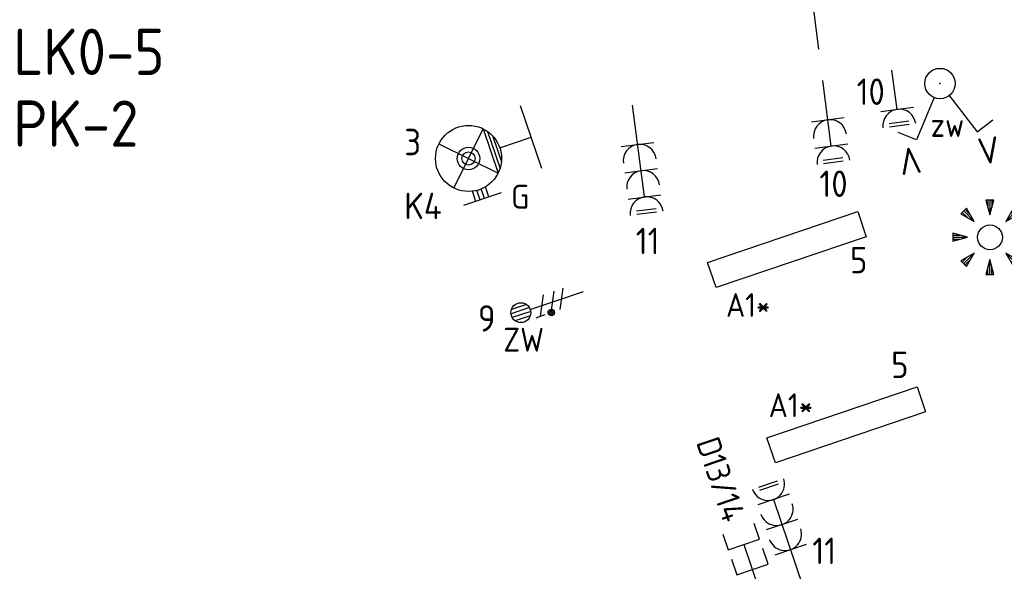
# Model space of a CAD drawing. Header units: millimetres. Extents: x 28812 to 120869, y 26747 to 104834.
# Tile 6 of 36: x 36336 to 43788, y 49768 to 53941. Entities that reach past the tile are written whole.
import ezdxf
from ezdxf.enums import TextEntityAlignment as Align

# ---------------------------------------------------------------- set-up
doc = ezdxf.new("R2010")
doc.units = ezdxf.units.MM
doc.header["$LTSCALE"] = 100
doc.linetypes.add('DASHDOT2', pattern=[12.7, 6.35, -3.175, 0, -3.175])
for name, color, linetype in [('EB62204-_ATTRIB', 2, 'Continuous'), ('EB63101-_ATTRIB', 2, 'Continuous'), ('EB63102-_ATTRIB', 2, 'Continuous'), ('EB63501-_ATTRIB', 2, 'Continuous'), ('EB6441--_ATTRIB', 2, 'Continuous'), ('EL62203-_KRACHT-WCD230', 3, 'Continuous'), ('EL62204-_KRACHT-ASP230', 3, 'Continuous'), ('EL63101-_LICHT-ARM', 3, 'Continuous'), ('EL63102-_LICHT-SCH', 3, 'Continuous'), ('EL63103-_LICHT-WCD230V', 3, 'Continuous'), ('EL63501-_NOODVRL-ARM', 3, 'Continuous'), ('EL6441--_DATACOM', 3, 'Continuous')]:
    doc.layers.add(name, color=color, linetype=linetype)
doc.layers.add('GRENS', color=210, linetype='DASHDOT2', lineweight=30)
doc.styles.add('ISO', font='iso.shx', dxfattribs={"height": 220})
doc.styles.add('NORATT', font='iso.shx')
doc.styles.add('NORDIM', font='isocp.shx')

# ---------------------------------------------------------------- blocks, each defined once
blk = doc.blocks.new('ES3W1L')
for p, q in [((-0.75, 1.25), (0.75, 1.25)), ((-0.75, 1), (0.75, 1)), ((1.25, 0), (-1.25, 0)), ((0, 0), (0, -3))]:
    blk.add_line(p, q)
blk.add_arc((0, 1.25), 1.25, 180, 0)
at = {"style": 'NORATT'}
for tag, flags, p in [('VERMOGEN', 9, (-2.5, 3)), ('GROEP', 8, (0, 3)), ('SCHAK', 8, (2.5, 3)), ('GELIJK', 9, (5, 3)), ('KAST', 9, (7, 3)), ('TAL', 8, (2.5, 3))]:
    blk.add_attdef(tag, text='', height=1.8, rotation=90, dxfattribs=dict(at, flags=flags)).set_placement(p, align=Align.MIDDLE_CENTER)
at = {"style": 'NORATT', "flags": 8}
blk.add_attdef('DOEL', text='', height=1.8, rotation=90, dxfattribs=at).set_placement((-2.5, 3), align=Align.MIDDLE_LEFT)
at = {"style": 'NORATT', "flags": 9}
blk.add_attdef('M_CODE', text='', height=1.8, dxfattribs=at).set_placement((0, 0), align=Align.MIDDLE_CENTER)
blk = doc.blocks.new('ES652141')
for p, q in [((-0.2, 3.75), (-0.2, 3)), ((0, 3.75), (0, 2.25)), ((0.2, 3.75), (0.2, 3)), ((-2.793, 2.51), (-2.263, 1.98)), ((-2.652, 2.652), (-1.591, 1.591)), ((-2.51, 2.793), (-1.98, 2.263)), ((2.652, 2.652), (1.591, 1.591)), ((2.51, 2.793), (1.98, 2.263)), ((2.793, 2.51), (2.263, 1.98)), ((-3.75, 0.2), (-3, 0.2)), ((-3.75, 0), (-2.25, 0)), ((3.75, 0), (2.25, 0)), ((3.75, 0.2), (3, 0.2)), ((-3.75, -0.2), (-3, -0.2)), ((3.75, -0.2), (3, -0.2)), ((-2.793, -2.51), (-2.263, -1.98)), ((-2.652, -2.652), (-1.591, -1.591)), ((2.652, -2.652), (1.591, -1.591)), ((2.793, -2.51), (2.263, -1.98)), ((-2.51, -2.793), (-1.98, -2.263)), ((0, -3.75), (0, -2.25)), ((2.51, -2.793), (1.98, -2.263)), ((-0.2, -3.75), (-0.2, -3)), ((0.2, -3.75), (0.2, -3))]:
    blk.add_line(p, q)
for points in [[(0, 2.25), (0.4, 3.75), (-0.4, 3.75)], [(-1.591, 1.591), (-2.369, 2.934), (-2.934, 2.369)], [(1.591, 1.591), (2.934, 2.369), (2.369, 2.934)], [(-2.25, 0), (-3.75, 0.4), (-3.75, -0.4)], [(2.25, 0), (3.75, -0.4), (3.75, 0.4)], [(-1.591, -1.591), (-2.934, -2.369), (-2.369, -2.934)], [(1.591, -1.591), (2.369, -2.934), (2.934, -2.369)], [(0, -2.25), (-0.4, -3.75), (0.4, -3.75)]]:
    blk.add_lwpolyline(points, close=True)
blk.add_circle((0, 0), 1.25)
at = {"style": 'NORATT'}
blk.add_attdef('NUMMER', text='', height=1.8, dxfattribs=at).set_placement((0, 5), align=Align.MIDDLE)
for tag, flags, p in [('CODE', 9, (1, 3.5)), ('PANEEL', 9, (0, 3)), ('GRP', 8, (0, -5)), ('RUIMTE', 9, (0, -7.5))]:
    blk.add_attdef(tag, text='', height=1.8, dxfattribs=dict(at, flags=flags)).set_placement(p, align=Align.MIDDLE_LEFT)
at = {"style": 'NORATT', "flags": 8}
blk.add_attdef('M_CODE', text='', height=1.8, dxfattribs=at).set_placement((0, 0), align=Align.MIDDLE_CENTER)
blk = doc.blocks.new('ES111352')
at = {"color": 0}
blk.add_line((0, 1.5), (0, -3), dxfattribs=at)
for points in [[(-1.25, 2.75), (-1.25, 1.5), (1.25, 1.5), (1.25, 2.75)], [(-1.25, 0.75), (-1.25, -0.5), (1.25, -0.5), (1.25, 0.75)]]:
    blk.add_lwpolyline(points, dxfattribs=at)
at = {"color": 0, "style": 'NORATT', "flags": 8}
blk.add_attdef('NUMMER1', text='', height=1.8, rotation=90, dxfattribs=at).set_placement((-1.5, 4.5), align=Align.MIDDLE_LEFT)
at = {"style": 'NORATT', "flags": 8}
blk.add_attdef('NUMMER', text='', height=1.8, rotation=90, dxfattribs=at).set_placement((1.5, 4.5), align=Align.MIDDLE_LEFT)
at = {"style": 'NORATT'}
for tag, flags, p in [('PANEEL', 9, (0, 3)), ('CODE', 9, (1, 3.5)), ('GRP', 8, (0, -5)), ('RUIMTE', 9, (0, -7.5))]:
    blk.add_attdef(tag, text='', height=1.8, dxfattribs=dict(at, flags=flags)).set_placement(p, align=Align.MIDDLE_LEFT)
at = {"style": 'NORATT', "flags": 8}
blk.add_attdef('M_CODE', text='', height=1.8, dxfattribs=at).set_placement((0, 0), align=Align.MIDDLE_CENTER)
blk = doc.blocks.new('ES3W2L')
for p, q in [((-0.75, 3.25), (0.75, 3.25)), ((-0.75, 3), (0.75, 3)), ((1.25, 2), (-1.25, 2)), ((0, 2), (0, -3)), ((1.25, 0), (-1.25, 0))]:
    blk.add_line(p, q)
for centre in [(0, 3.25), (0, 1.25)]:
    blk.add_arc(centre, 1.25, 180, 0)
at = {"style": 'NORATT'}
for tag, flags, p in [('VERMOGEN', 9, (-2.5, 5)), ('GELIJKI', 9, (5, 5)), ('GELIJK', 9, (5, 5)), ('GROEP', 8, (0, 5)), ('SCHAK', 8, (2.5, 5)), ('KAST', 9, (7, 5)), ('TAL', 8, (2.5, 5))]:
    blk.add_attdef(tag, text='', height=1.8, rotation=90, dxfattribs=dict(at, flags=flags)).set_placement(p, align=Align.MIDDLE_CENTER)
at = {"style": 'NORATT', "flags": 8}
blk.add_attdef('DOEL', text='', height=1.8, rotation=90, dxfattribs=at).set_placement((-2.5, 5), align=Align.MIDDLE_LEFT)
at = {"style": 'NORATT'}
for tag, height, flags, p in [('GROEPI', 1.8, 9, (0, 9.5)), ('CODE', 3.5, 8, (0, 4.5)), ('M_CODE', 1.8, 9, (0, 0)), ('VERMOGENI', 1.8, 9, (0, -9.5)), ('DOELI', 1.8, 9, (0, -11.5))]:
    blk.add_attdef(tag, text='', height=height, dxfattribs=dict(at, flags=flags)).set_placement(p, align=Align.MIDDLE_CENTER)
blk = doc.blocks.new('EJ3P21')
at = {"color": 0}
blk.add_lwpolyline([(-6, -1), (-6, 1), (6, 1), (6, -1)], close=True, dxfattribs=at)
at = {"style": 'NORATT'}
for tag, height, flags, p in [('GROEPI', 1.8, 9, (0, 9.5)), ('CODE', 3.5, 8, (0, 4.5)), ('GELIJK', 1.8, 9, (3.5, 5)), ('M_CODE', 1.8, 9, (0, 0)), ('VERMOGEN', 1.8, 9, (0, -5.5)), ('DOEL', 1.8, 9, (0, -7.5)), ('VERMOGENI', 1.8, 9, (0, -9.5)), ('DOELI', 1.8, 9, (0, -11.5))]:
    blk.add_attdef(tag, text='', height=height, dxfattribs=dict(at, flags=flags)).set_placement(p, align=Align.MIDDLE_CENTER)
at = {"style": 'NORATT', "flags": 9}
for tag in ['GELIJKI', 'TAL']:
    blk.add_attdef(tag, text='', height=1.8, rotation=90, dxfattribs=at).set_placement((5, 2.75), align=Align.MIDDLE_CENTER)
at = {"style": 'NORATT'}
for tag, flags, p in [('SCHAK', 8, (3.5, 2.8)), ('A_CODE', 8, (0, 0)), ('GROEP', 8, (-3.5, -2.8)), ('KAST', 9, (3.5, -2.8))]:
    blk.add_attdef(tag, text='', height=1.8, dxfattribs=dict(at, flags=flags)).set_placement(p, align=Align.MIDDLE)
blk = doc.blocks.new('ES3G11WW')
at = {"color": 0}
for p, q in [((-3.25, -1.5), (-3.25, 1.5)), ((-1.768, 1.768), (1.768, -1.768)), ((1.768, 1.768), (-1.768, -1.768)), ((-3.25, 0.525), (-2.444, 0.525)), ((-3.25, 0.175), (-2.494, 0.175)), ((-3.25, -0.175), (-2.494, -0.175)), ((-3.25, -0.525), (-2.444, -0.525)), ((1.768, -1.768), (-1.768, -1.768)), ((1.476, -2.018), (-1.476, -2.018)), ((1.052, -2.268), (-1.052, -2.268)), ((0, -2.5), (0, -5)), ((-2.5, -5), (2.5, -5))]:
    blk.add_line(p, q, dxfattribs=at)
blk.add_lwpolyline([(1.768, -1.768), (1.75, -1.75)], dxfattribs=at)
for radius in [2.5, 0.85, 0.5]:
    blk.add_circle((0, 0), radius, dxfattribs=at)
at = {"style": 'NORATT', "flags": 9}
blk.add_attdef('GELIJK', text='', height=1.8, dxfattribs=at).set_placement((3.5, 5), align=Align.MIDDLE_CENTER)
at = {"color": 0, "style": 'NORATT'}
for tag, flags, p in [('A_CODE', 8, (-3.5, 2.75)), ('SCHAK', 8, (3.5, 2.75)), ('GROEP', 8, (-3.5, -2.75)), ('KAST', 9, (3.5, -2.75))]:
    blk.add_attdef(tag, text='', height=1.8, dxfattribs=dict(at, flags=flags)).set_placement(p, align=Align.MIDDLE)
blk = doc.blocks.new('ES3W3L')
at = {"color": 2}
for p, q in [((-0.75, 5.25), (0.75, 5.25)), ((-0.75, 5), (0.75, 5))]:
    blk.add_line(p, q, dxfattribs=at)
at = {"color": 0}
for p, q in [((1.25, 4), (-1.25, 4)), ((0, 4), (0, -3)), ((1.25, 2), (-1.25, 2)), ((1.25, 0), (-1.25, 0))]:
    blk.add_line(p, q, dxfattribs=at)
for centre in [(0, 5.25), (0, 3.25), (0, 1.25)]:
    blk.add_arc(centre, 1.25, 180, 0, dxfattribs=at)
at = {"style": 'NORATT'}
for tag, flags, p in [('VERMOGEN', 9, (-2.5, 7)), ('GROEP', 8, (0, 7)), ('SCHAK', 8, (2.5, 7)), ('GELIJK', 9, (5, 7)), ('KAST', 9, (7, 7)), ('TAL', 8, (2.5, 7))]:
    blk.add_attdef(tag, text='', height=1.8, rotation=90, dxfattribs=dict(at, flags=flags)).set_placement(p, align=Align.MIDDLE_CENTER)
at = {"style": 'NORATT', "flags": 8}
blk.add_attdef('DOEL', text='', height=1.8, rotation=90, dxfattribs=at).set_placement((-2.5, 7), align=Align.MIDDLE_LEFT)
at = {"style": 'NORATT', "flags": 9}
blk.add_attdef('M_CODE', text='', height=1.8, dxfattribs=at).set_placement((0, 0), align=Align.MIDDLE_CENTER)
blk = doc.blocks.new('ES3X5')
at = {"color": 0}
for p, q in [((-0.45, 1.4), (-0.45, 2.6)), ((-0.15, 1.265), (-0.15, 2.735)), ((0.15, 1.265), (0.15, 2.735)), ((0.45, 1.4), (0.45, 2.6)), ((0, 1.25), (0, -3))]:
    blk.add_line(p, q, dxfattribs=at)
at = {"color": 1}
for p, q in [((-0.735, 1.038), (-0.735, 0.297)), ((-0.882, -0.38), (-0.882, 0.012)), ((-0.784, -0.424), (-0.784, 0.056)), ((-0.735, 0.667), (0.735, -0.068)), ((-0.686, -0.424), (-0.686, 0.056)), ((-0.588, -0.38), (-0.588, 0.012)), ((-0.735, -0.184), (0.735, -0.919)), ((-0.735, -0.885), (0.735, -1.619))]:
    blk.add_line(p, q, dxfattribs=at)
at = {"color": 0}
blk.add_circle((0, 2), 0.75, dxfattribs=at)
at = {"color": 1}
blk.add_circle((-0.735, -0.184), 0.245, dxfattribs=at)
at = {"style": 'NORATT'}
for tag, flags, p in [('VERMOGEN', 9, (-2.5, 4.5)), ('GROEP', 8, (0, 4.5)), ('SCHAK', 8, (2.5, 4.5)), ('KAST', 9, (7, 4.5)), ('DOEL', 8, (-2.5, 1))]:
    blk.add_attdef(tag, text='', height=1.8, rotation=90, dxfattribs=dict(at, flags=flags)).set_placement(p, align=Align.MIDDLE_LEFT)
for tag, flags, p in [('GELIJK', 9, (5, 4.5)), ('TAL', 8, (2.5, 4.5))]:
    blk.add_attdef(tag, text='', height=1.8, rotation=90, dxfattribs=dict(at, flags=flags)).set_placement(p, align=Align.MIDDLE_CENTER)
at = {"style": 'NORATT', "flags": 9}
blk.add_attdef('M_CODE', text='', height=1.8, dxfattribs=at).set_placement((0, 0), align=Align.MIDDLE_CENTER)
blk = doc.blocks.new('ES3SZ')
at = {"color": 0}
for points in [[(-0.575, 0.996), (-2.309, 4), (-3.608, 3.25)], [(0.575, 0.996), (2.309, 4), (3.608, 3.25)]]:
    blk.add_lwpolyline(points, dxfattribs=at)
blk.add_circle((0, 0), 1.15, dxfattribs=at)
blk.add_point((0, 0), dxfattribs=at)
blk.add_point((0, 0), dxfattribs=at)
at = {"color": 2, "style": 'ISO'}
blk.add_text('V', height=2, rotation=180, dxfattribs=at).set_placement((-3, 5.5), align=Align.MIDDLE_CENTER)
blk.add_text('V', height=2, dxfattribs=at).set_placement((3, 5.5), align=Align.MIDDLE_CENTER)
at = {"style": 'NORATT'}
for tag, flags, p in [('SCHAK', 8, (3, 5.5)), ('KAST', 9, (-3, 0.5)), ('M_CODE', 8, (0, 0)), ('DOEL', 9, (-3, -2)), ('GROEP', 9, (-3, -4.5))]:
    blk.add_attdef(tag, text='', height=1.8, dxfattribs=dict(at, flags=flags)).set_placement(p, align=Align.MIDDLE_CENTER)
for tag, flags, p in [('PANEEL', 9, (0, 3)), ('CODE', 9, (1, 3.5)), ('GRP', 8, (0, -5)), ('RUIMTE', 9, (0, -7.5))]:
    blk.add_attdef(tag, text='', height=1.8, dxfattribs=dict(at, flags=flags)).set_placement(p, align=Align.MIDDLE_LEFT)

msp = doc.modelspace()

# ---------------------------------------------------------------- block references
at = {"layer": 'EL62204-_KRACHT-ASP230'}
ref = msp.add_blockref('ES3X5', (40318.7, 51788.6, -16800), dxfattribs=dict(at, xscale=100, yscale=100, zscale=100, rotation=108.7500000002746))
ref.add_attrib('DOEL', 'ZW', dxfattribs={"layer": 'EB62204-_ATTRIB', "color": 1, "height": 180, "style": 'NORATT', "flags": 8}).set_placement((40304.4, 51519.7, -16800), align=Align.MIDDLE_RIGHT)
at = {"layer": 'EL63101-_LICHT-ARM', "xscale": 75, "yscale": 75, "zscale": 75}
msp.add_blockref('ES652141', (43679.7, 52294.6, -16800), dxfattribs=at)
at = {"layer": 'EL63101-_LICHT-ARM'}
ref = msp.add_blockref('EJ3P21', (42143, 52201.5), dxfattribs=dict(at, xscale=100, yscale=100, zscale=100, rotation=18.70000000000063))
ref.add_attrib('A_CODE', 'A1*', dxfattribs={"layer": 'EB63101-_ATTRIB', "color": 1, "height": 180, "style": 'NORATT', "flags": 8}).set_placement((41850.2, 51782.4), align=Align.MIDDLE)
ref = msp.add_blockref('EJ3P21', (42592.6, 50875.7), dxfattribs=dict(at, xscale=100, yscale=100, zscale=100, rotation=18.70000000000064))
ref.add_attrib('A_CODE', 'A1*', dxfattribs={"layer": 'EB63101-_ATTRIB', "color": 1, "height": 180, "style": 'NORATT', "flags": 8}).set_placement((42172.9, 51024), align=Align.MIDDLE)
at = {"layer": 'EL63102-_LICHT-SCH'}
ref = msp.add_blockref('ES3SZ', (43301.3, 53457.5, -15600), dxfattribs=dict(at, xscale=100, yscale=100, zscale=100, rotation=187.5000000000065))
ref.add_attrib('SCHAK', 'zw', dxfattribs={"layer": 'EB63102-_ATTRIB', "color": 1, "height": 180, "style": 'NORATT', "flags": 8}).set_placement((43357.6, 53144, -15600), align=Align.MIDDLE_CENTER)
at = {"layer": 'EL63103-_LICHT-WCD230V'}
for name, p, xscale, yscale, zscale, rotation in [('ES3W1L', (42343.9, 54016), 99.99999999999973, 99.99999999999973, 99.99999999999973, 7.50000000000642), ('ES3W1L', (42977.3, 53262.1), 99.99999999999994, 99.99999999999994, 99.99999999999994, 187.5000000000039), ('ES3W2L', (42453, 53183.2, -15750), 100, 100, 100, 187.4999999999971), ('ES3W3L', (41012.8, 52996.4, -15750), 99.99999999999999, 99.99999999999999, 99.99999999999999, 187.4999999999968), ('ES3W3L', (42169.3, 49931.2), 100, 100, 100, 18.74999999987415)]:
    msp.add_blockref(name, p, dxfattribs=dict(at, xscale=xscale, yscale=yscale, zscale=zscale, rotation=rotation))
at = {"layer": 'EL63501-_NOODVRL-ARM'}
ref = msp.add_blockref('ES3G11WW', (39733.3, 52891, -14400), dxfattribs=dict(at, xscale=100.0000000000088, yscale=100.0000000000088, zscale=100.0000000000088, rotation=108.7500000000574))
ref.add_attrib('A_CODE', 'G', dxfattribs={"layer": 'EB63501-_ATTRIB', "color": 1, "height": 180, "style": 'NORATT', "flags": 8}).set_placement((40124.5, 52601.8, -14400), align=Align.MIDDLE)
at = {"layer": 'EL6441--_DATACOM'}
ref = msp.add_blockref('ES111352', (41865.8, 49828.8), dxfattribs=dict(at, xscale=100.0000000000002, yscale=100.0000000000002, zscale=100.0000000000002, rotation=18.74999999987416))
ref.add_attrib('NUMMER1', 'D13/14', dxfattribs={"layer": 'EB6441--_ATTRIB', "color": 1, "height": 180, "rotation": 288.75, "style": 'NORATT', "flags": 8}).set_placement((41748.4, 50154.3), align=Align.MIDDLE_RIGHT)

# ---------------------------------------------------------------- texts
at = {"layer": 'EL62203-_KRACHT-WCD230', "color": 7, "style": 'NORDIM'}
for s, p in [('10', (42670.8, 53296, -50200)), ('10', (42389.3, 52599.6, -50200)), ('11', (40999, 52166.8, -50200)), ('9', (39804.6, 51580.9, -50200)), ('11', (42335.6, 49822.1, -50200))]:
    msp.add_text(s, height=200, dxfattribs=at).set_placement(p)
at = {"layer": 'EL63101-_LICHT-ARM', "color": 1, "style": 'NORDIM'}
for s, p in [('3', (39246.9, 52915, -19200)), ('K4', (39246.9, 52431.6, -19200)), ('5', (42621, 52021.7, -59963.4)), ('5', (42932.3, 51229.7, -57563.4))]:
    msp.add_text(s, height=200, dxfattribs=at).set_placement(p)
at = {"layer": 'GRENS', "style": 'NORATT'}
for s, p in [('LK0-5', (36287.8, 53522.4, -16800)), ('PK-2', (36287.8, 52979.5, -16800))]:
    msp.add_text(s, height=350, dxfattribs=at).set_placement(p)

doc.saveas('drawing.dxf')
